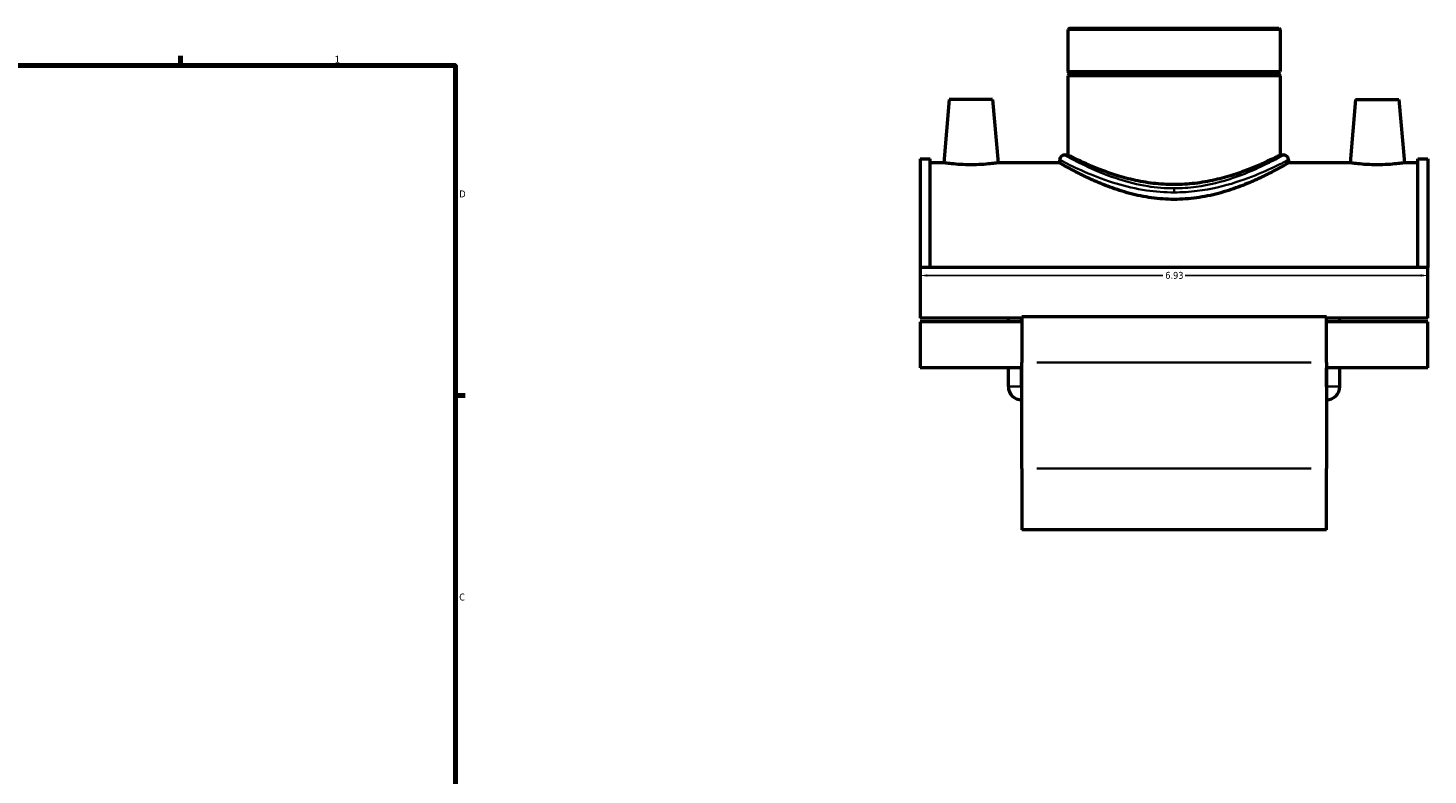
# Model space of a CAD drawing. Header units: inches. Extents: x -0.9 to 56.3, y -1.4 to 45.6.
# Tile 7 of 8: x 27.7 to 46.8, y 11.3 to 21.5. Entities that reach past the tile are written whole.
import ezdxf

# ---------------------------------------------------------------- set-up
doc = ezdxf.new("R2010")
doc.units = ezdxf.units.IN
doc.header["$MEASUREMENT"] = 0
for name, color, linetype, lineweight in [('Border (ANSI)', 7, 'Continuous', 70), ('Dimension (ANSI)', 7, 'Continuous', 25), ('Visible (ANSI)', 7, 'Continuous', 50), ('Visible Narrow (ANSI)', 7, 'Continuous', 35)]:
    doc.layers.add(name, color=color, linetype=linetype, lineweight=lineweight)
doc.styles.add('Note Text (ANSI)', font='tahoma.ttf')
doc.dimstyles.new('Default (ANSI)', dxfattribs={"dimtxt": 0.094488, "dimasz": 0.098425, "dimexe": 0.125, "dimexo": 0.0625, "dimgap": 0.031496, "dimtad": 0, "dimtih": 1, "dimtoh": 1, "dimrnd": 1e-08, "dimzin": 4, "dimdsep": 46, "dimtxsty": 'Note Text (ANSI)', "dimcen": 0.09, "dimdle": 0.393701, "dimclrd": 256, "dimclre": 256, "dimclrt": 5, "dimadec": 0, "dimazin": 1, "dimtfac": 1, "dimtofl": 0, "dimtmove": 0, "dimatfit": 3, "dimfxl": 1, "dimtolj": 1, "dimtzin": 4, "dimlwd": -1, "dimlwe": -1, "dimarcsym": 0})

# ---------------------------------------------------------------- blocks, each defined once
blk = doc.blocks.new('Borders Default Border')
at = {"layer": 'Border (ANSI)'}
for p, q in [((29.75, 21), (29.75, 21.134)), ((33.5, 16.5), (33.634, 16.5))]:
    blk.add_line(p, q, dxfattribs=at)
at = {"layer": 'Border (ANSI)', "flags": 128}
blk.add_lwpolyline([(0.5, 1), (0.5, 21), (33.5, 21), (33.5, 1), (0.5, 1)], dxfattribs=at)
at = {"layer": 'Border (ANSI)', "color": 5, "true_color": 0x0000ff, "char_height": 0.0945, "attachment_point": 7, "style": 'Note Text (ANSI)'}
for s, insert in [('1', (31.854, 21.04)), ('D', (33.553, 19.203)), ('C', (33.552, 13.701))]:
    blk.add_mtext(s, dxfattribs=dict(at, insert=insert))
blk = doc.blocks.new('*D9')
at = {"layer": 'Defpoints', "color": 0, "transparency": 16777216}
for p in [(46.771, 18.137), (39.841, 17.9), (46.771, 17.9)]:
    blk.add_point(p, dxfattribs=at)
at = {"layer": 'Dimension (ANSI)', "transparency": 16777216}
for p, q in [((39.94, 18.137), (43.155, 18.137)), ((46.673, 18.137), (43.457, 18.137))]:
    blk.add_line(p, q, dxfattribs=at)
for points in [[(39.94, 18.153), (39.94, 18.121), (39.841, 18.137)], [(46.673, 18.153), (46.673, 18.121), (46.771, 18.137)]]:
    blk.add_solid(points, dxfattribs=at)
at = {"layer": 'Dimension (ANSI)', "color": 5, "transparency": 16777216, "insert": (43.186, 18.186), "char_height": 0.0945, "attachment_point": 1, "style": 'Note Text (ANSI)'}
blk.add_mtext('\\A1;6.93', dxfattribs=at)

msp = doc.modelspace()

# ---------------------------------------------------------------- linework, layer by layer
at = {"layer": 'Visible (ANSI)'}
for p, q in [((41.8786, 21.5136), (41.8563, 21.4913)), ((44.756, 21.4913), (41.8563, 21.4913)), ((41.8563, 21.4913), (41.8563, 20.9199)), ((41.8786, 21.5136), (44.7337, 21.5136)), ((44.7337, 21.5136), (44.756, 21.4913)), ((44.756, 21.4913), (44.756, 20.9199)), ((41.8563, 20.9199), (44.756, 20.9199)), ((41.876, 20.9002), (41.8563, 20.9199)), ((41.876, 20.8806), (41.8563, 20.8609)), ((44.756, 20.8609), (41.8563, 20.8609)), ((41.8563, 20.8609), (41.8563, 19.7814)), ((41.876, 20.9002), (44.7363, 20.9002)), ((41.876, 20.9002), (41.876, 20.8806)), ((44.7363, 20.8806), (41.876, 20.8806)), ((44.7363, 20.9002), (44.756, 20.9199)), ((44.7363, 20.9002), (44.7363, 20.8806)), ((44.7363, 20.8806), (44.756, 20.8609)), ((44.756, 20.8609), (44.756, 19.7814)), ((40.2388, 20.5397), (40.1631, 19.6736)), ((40.8294, 20.5397), (40.2388, 20.5397)), ((40.8294, 20.5397), (40.9052, 19.6736)), ((45.7828, 20.5397), (45.7071, 19.6736)), ((45.7828, 20.5397), (46.3734, 20.5397)), ((46.3734, 20.5397), (46.4492, 19.6736)), ((39.8411, 19.7275), (39.8411, 18.2457)), ((39.8411, 19.7275), (39.9797, 19.7275)), ((39.9797, 18.2457), (39.9797, 19.7275)), ((41.7447, 19.7145), (41.7447, 19.6736)), ((41.8117, 19.7814), (41.8563, 19.7814)), ((44.756, 19.7814), (44.8006, 19.7814)), ((44.8675, 19.7145), (44.8675, 19.6736)), ((46.6325, 18.2457), (46.6325, 19.7275)), ((46.6325, 19.7275), (46.7711, 19.7275)), ((46.7711, 19.7275), (46.7711, 18.2457)), ((40.1631, 19.6736), (39.9797, 19.6736)), ((41.7447, 19.6736), (40.9052, 19.6736)), ((45.7071, 19.6736), (44.8675, 19.6736)), ((46.6325, 19.6736), (46.4492, 19.6736)), ((39.8411, 18.2457), (39.8411, 17.5546)), ((46.7711, 18.2457), (39.8411, 18.2457)), ((46.7711, 17.5546), (46.7711, 18.2457)), ((41.2271, 17.5546), (39.8411, 17.5546)), ((39.8411, 17.5034), (39.8411, 16.878)), ((41.2271, 17.5034), (39.8411, 17.5034)), ((41.0452, 17.5034), (41.0452, 17.5546)), ((41.2249, 17.5034), (41.2249, 17.5546)), ((41.2271, 17.5708), (41.2271, 16.9484)), ((45.3851, 17.5708), (41.2271, 17.5708)), ((45.3851, 16.9484), (45.3851, 17.5708)), ((46.7711, 17.5546), (45.3851, 17.5546)), ((46.7711, 17.5034), (45.3851, 17.5034)), ((45.3874, 17.5034), (45.3874, 17.5546)), ((45.5671, 17.5034), (45.5671, 17.5546)), ((46.7711, 16.878), (46.7711, 17.5034)), ((41.2271, 16.878), (39.8411, 16.878)), ((41.0452, 16.6212), (41.0452, 16.878)), ((41.2249, 16.6212), (41.2249, 16.878)), ((41.2271, 15.5034), (41.2271, 16.9484)), ((45.3851, 16.9484), (45.3851, 15.5034)), ((46.7711, 16.878), (45.3851, 16.878)), ((45.3874, 16.6212), (45.3874, 16.878)), ((45.5671, 16.6212), (45.5671, 16.878)), ((41.2271, 15.5034), (41.2271, 14.6649)), ((45.3851, 14.6649), (45.3851, 15.5034)), ((45.3851, 14.6649), (41.2271, 14.6649))]:
    msp.add_line(p, q, dxfattribs=at)
for centre, radius, start, end in [((41.8117, 19.7145), 0.0669, 90, 180), ((44.8006, 19.7145), 0.0669, 0, 90), ((41.2271, 16.6212), 0.1819, 180, 270), ((41.2271, 16.6212), 0.00225, 180, 270), ((45.3851, 16.6212), 0.1819, 270, 0), ((45.3851, 16.6212), 0.00225, 270, 0)]:
    msp.add_arc(centre, radius, start, end, dxfattribs=at)
for points, knots in [([(44.756, 19.7814), (44.756, 19.7814), (44.7469, 19.7767), (44.7093, 19.7575), (44.6808, 19.7431), (44.6063, 19.7068), (44.5601, 19.6849), (44.4543, 19.6375), (44.3946, 19.6121), (44.2678, 19.5622), (44.1961, 19.536), (44.0396, 19.4858), (43.9548, 19.462), (43.777, 19.4215), (43.6838, 19.405), (43.4949, 19.3829), (43.3993, 19.3773), (43.2129, 19.3773), (43.1173, 19.3829), (42.9285, 19.405), (42.8353, 19.4215), (42.6574, 19.462), (42.5726, 19.4858), (42.4161, 19.536), (42.3444, 19.5622), (42.2176, 19.6121), (42.1579, 19.6375), (42.0521, 19.6849), (42.006, 19.7068), (41.9314, 19.7431), (41.9029, 19.7575), (41.8653, 19.7767), (41.8563, 19.7814), (41.8563, 19.7814)], [5.6715727, 5.6715727, 5.6715727, 5.6715727, 6.3793883, 6.3793883, 7.087204, 7.087204, 7.7950196, 7.7950196, 8.5028352, 8.5028352, 9.2129128, 9.2129128, 9.9229903, 9.9229903, 10.6330678, 10.6330678, 11.3431454, 11.3431454, 12.0532229, 12.0532229, 12.7633005, 12.7633005, 13.473378, 13.473378, 14.1834555, 14.1834555, 14.8912712, 14.8912712, 15.5990868, 15.5990868, 16.3069024, 16.3069024, 17.0147181, 17.0147181, 17.0147181, 17.0147181]), ([(40.5341, 19.6476), (40.4873, 19.6476), (40.4374, 19.649), (40.3458, 19.6539), (40.3041, 19.6574), (40.2384, 19.6639), (40.21, 19.6674), (40.1723, 19.6722), (40.1631, 19.6736), (40.1631, 19.6736)], [2.8528011, 2.8528011, 2.8528011, 2.8528011, 3.2096554, 3.2096554, 3.5665096, 3.5665096, 3.9228556, 3.9228556, 4.2792017, 4.2792017, 4.2792017, 4.2792017]), ([(40.9052, 19.6736), (40.9052, 19.6736), (40.8959, 19.6722), (40.8582, 19.6674), (40.8298, 19.6639), (40.7641, 19.6574), (40.7224, 19.6539), (40.6308, 19.649), (40.581, 19.6476), (40.5341, 19.6476)], [7.1320028, 7.1320028, 7.1320028, 7.1320028, 7.4883489, 7.4883489, 7.844695, 7.844695, 8.2015492, 8.2015492, 8.5584034, 8.5584034, 8.5584034, 8.5584034]), ([(43.3061, 19.1753), (43.205, 19.1753), (43.1015, 19.1825), (42.8977, 19.2106), (42.7974, 19.2315), (42.6062, 19.2822), (42.5151, 19.312), (42.3472, 19.3742), (42.2702, 19.4065), (42.1343, 19.4675), (42.0702, 19.4986), (41.9564, 19.5563), (41.9067, 19.5829), (41.8262, 19.627), (41.7954, 19.6445), (41.7546, 19.6678), (41.7447, 19.6736), (41.7447, 19.6736)], [0, 0, 0, 0, 0.7707205, 0.7707205, 1.541441, 1.541441, 2.3121616, 2.3121616, 3.0828821, 3.0828821, 3.8494114, 3.8494114, 4.6159407, 4.6159407, 5.3824701, 5.3824701, 6.1489994, 6.1489994, 6.1489994, 6.1489994]), ([(44.8675, 19.6736), (44.8675, 19.6736), (44.8576, 19.6678), (44.8169, 19.6445), (44.7861, 19.627), (44.7056, 19.5829), (44.6558, 19.5563), (44.5421, 19.4986), (44.478, 19.4675), (44.342, 19.4065), (44.2651, 19.3742), (44.0971, 19.312), (44.0061, 19.2822), (43.8149, 19.2315), (43.7145, 19.2106), (43.5107, 19.1825), (43.4073, 19.1753), (43.3061, 19.1753)], [18.4469982, 18.4469982, 18.4469982, 18.4469982, 19.2135275, 19.2135275, 19.9800568, 19.9800568, 20.7465861, 20.7465861, 21.5131155, 21.5131155, 22.283836, 22.283836, 23.0545565, 23.0545565, 23.825277, 23.825277, 24.5959975, 24.5959975, 24.5959975, 24.5959975]), ([(46.0781, 19.6476), (46.0313, 19.6476), (45.9814, 19.649), (45.8898, 19.6539), (45.8481, 19.6574), (45.7824, 19.6639), (45.754, 19.6674), (45.7163, 19.6722), (45.7071, 19.6736), (45.7071, 19.6736)], [0, 0, 0, 0, 0.3568542, 0.3568542, 0.7137084, 0.7137084, 1.0700545, 1.0700545, 1.4264006, 1.4264006, 1.4264006, 1.4264006]), ([(46.4492, 19.6736), (46.4492, 19.6736), (46.4399, 19.6722), (46.4022, 19.6674), (46.3738, 19.6639), (46.3081, 19.6574), (46.2664, 19.6539), (46.1748, 19.649), (46.125, 19.6476), (46.0781, 19.6476)], [4.2792017, 4.2792017, 4.2792017, 4.2792017, 4.6355478, 4.6355478, 4.9918938, 4.9918938, 5.348748, 5.348748, 5.7056023, 5.7056023, 5.7056023, 5.7056023])]:
    msp.add_open_spline(points, degree=3, knots=knots, dxfattribs=at)
at = {"layer": 'Visible Narrow (ANSI)'}
for p, q in [((45.1772, 16.9484), (41.435, 16.9484)), ((41.0463, 16.6212), (41.2238, 16.6212)), ((45.5659, 16.6212), (45.3885, 16.6212)), ((45.1772, 15.5034), (41.435, 15.5034))]:
    msp.add_line(p, q, dxfattribs=at)
msp.add_ellipse((43.3079, 19.2703), major_axis=(-0.0001, 0.0669), ratio=0.0011572, start_param=4.7620375, end_param=5.6557266, dxfattribs=at)
for points, knots in [([(41.7447, 19.7145), (41.7448, 19.7144), (41.7728, 19.6996), (41.8928, 19.6392), (41.9983, 19.5873), (42.243, 19.4842), (42.3728, 19.4347), (42.6448, 19.3533), (42.7838, 19.3201), (43.0527, 19.2802), (43.1803, 19.2702), (43.3079, 19.2703)], [-18.4041049, -18.4041049, -18.4041049, -18.4041049, -17.1591229, -17.1591229, -15.600851, -15.600851, -14.3232969, -14.3232969, -13.2038774, -13.2038774, -12.2664627, -12.2664627, -12.2664627, -12.2664627]), ([(43.3079, 19.3263), (43.1857, 19.3262), (43.0635, 19.3365), (42.8062, 19.3774), (42.6732, 19.4114), (42.4128, 19.4948), (42.2886, 19.5455), (42.0544, 19.6511), (41.9533, 19.7043), (41.8385, 19.7661), (41.8117, 19.7813), (41.8117, 19.7814)], [12.2664627, 12.2664627, 12.2664627, 12.2664627, 13.2038774, 13.2038774, 14.3232969, 14.3232969, 15.600851, 15.600851, 17.1591229, 17.1591229, 18.4041049, 18.4041049, 18.4041049, 18.4041049]), ([(44.8006, 19.7814), (44.8006, 19.7814), (44.7773, 19.7682), (44.6804, 19.7157), (44.5988, 19.6724), (44.3888, 19.5733), (44.2597, 19.5175), (43.9606, 19.4158), (43.7884, 19.3706), (43.5084, 19.3334), (43.4082, 19.3264), (43.3079, 19.3263)], [30.6705934, 30.6705934, 30.6705934, 30.6705934, 31.8305275, 31.8305275, 33.1993364, 33.1993364, 34.5893189, 34.5893189, 36.0298526, 36.0298526, 36.7993881, 36.7993881, 36.7993881, 36.7993881]), ([(43.3079, 19.2703), (43.4127, 19.2704), (43.5175, 19.2772), (43.81, 19.3135), (43.9899, 19.3576), (44.3024, 19.4569), (44.4372, 19.5114), (44.6567, 19.6081), (44.7419, 19.6503), (44.8432, 19.7016), (44.8675, 19.7144), (44.8675, 19.7145)], [-36.7993881, -36.7993881, -36.7993881, -36.7993881, -36.0298526, -36.0298526, -34.5893189, -34.5893189, -33.1993364, -33.1993364, -31.8305275, -31.8305275, -30.6705934, -30.6705934, -30.6705934, -30.6705934])]:
    msp.add_open_spline(points, degree=3, knots=knots, dxfattribs=at)

# ---------------------------------------------------------------- block references
msp.add_blockref('Borders Default Border', (0, 0))

# ---------------------------------------------------------------- dimensions: what is measured, and where the dimension line sits
at = {"layer": 'Dimension (ANSI)'}
dim = msp.add_linear_dim(base=(46.7711, 18.137), p1=(39.8411, 17.9001), p2=(46.7711, 17.9001), dimstyle='Default (ANSI)', override={"dimgap": 0.031496, "dimtih": 0, "dimtoh": 0, "dimdec": 2, "dimse1": 1, "dimse2": 1, "dimtol": 0, "dimlim": 0, "dimtp": 0, "dimtm": 0, "dimtdec": 2, "dimatfit": 1}, dxfattribs=at)
dim.commit()
dim.dimension.update_dxf_attribs({"geometry": '*D9', "text_midpoint": (43.3061, 18.137), "dimtype": 160})

doc.saveas('drawing.dxf')
